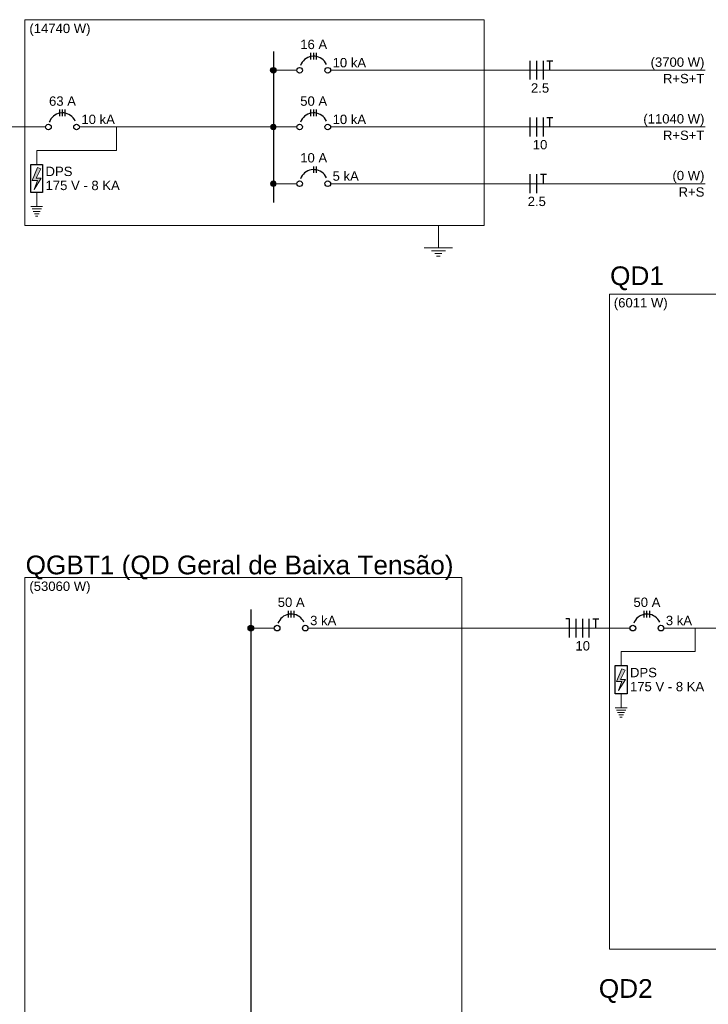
# Model space of a CAD drawing. Header units: millimetres. Extents: x 55082 to 85113, y -5867 to -946.
# Tile 56 of 77: x 69681 to 70232, y -3826 to -3038. Entities that reach past the tile are written whole.
import ezdxf

# ---------------------------------------------------------------- set-up
doc = ezdxf.new("R2010")
doc.units = ezdxf.units.MM
doc.header["$MEASUREMENT"] = 0
for name, color, linetype, lineweight in [('DI-Barramento', 6, 'Continuous', 30), ('DI-Disjuntor', 1, 'Continuous', 30), ('DI-Fios', 3, 'Continuous', 30), ('DI-Linhas do diagrama', 7, 'Continuous', 20), ('DI-Pontilhado', 7, 'Continuous', 20), ('DI-Textos do diagrama', 7, 'Continuous', 20), ('DI-Títulos', 3, 'Continuous', 5)]:
    doc.layers.add(name, color=color, linetype=linetype, lineweight=lineweight)
doc.styles.add('Arial', font='arial.ttf')

msp = doc.modelspace()

# ---------------------------------------------------------------- hatches: boundary and pattern name
at = {"layer": 'DI-Barramento', "linetype": 'Continuous'}
for points in [[(69886.28, -3078.99), (69886.27, -3078.8), (69886.25, -3078.6), (69886.21, -3078.41), (69886.15, -3078.22), (69886.07, -3078.04), (69885.98, -3077.87), (69885.88, -3077.7), (69885.76, -3077.55), (69885.62, -3077.4), (69885.48, -3077.27), (69885.32, -3077.15), (69885.16, -3077.05), (69884.98, -3076.95), (69884.8, -3076.88), (69884.61, -3076.82), (69884.42, -3076.78), (69884.23, -3076.75), (69884.03, -3076.74), (69883.84, -3076.75), (69883.64, -3076.78), (69883.45, -3076.82), (69883.26, -3076.88), (69883.08, -3076.95), (69882.91, -3077.05), (69882.74, -3077.15), (69882.59, -3077.27), (69882.44, -3077.4), (69882.31, -3077.55), (69882.19, -3077.7), (69882.08, -3077.87), (69881.99, -3078.04), (69881.92, -3078.22), (69881.86, -3078.41), (69881.82, -3078.6), (69881.79, -3078.8), (69881.78, -3078.99), (69881.79, -3079.19), (69881.82, -3079.38), (69881.86, -3079.58), (69881.92, -3079.76), (69881.99, -3079.95), (69882.08, -3080.12), (69882.19, -3080.28), (69882.31, -3080.44), (69882.44, -3080.59), (69882.59, -3080.72), (69882.74, -3080.84), (69882.91, -3080.94), (69883.08, -3081.03), (69883.26, -3081.11), (69883.45, -3081.17), (69883.64, -3081.21), (69883.84, -3081.24), (69884.03, -3081.24), (69884.23, -3081.24), (69884.42, -3081.21), (69884.61, -3081.17), (69884.8, -3081.11), (69884.98, -3081.03), (69885.16, -3080.94), (69885.32, -3080.84), (69885.48, -3080.72), (69885.62, -3080.59), (69885.76, -3080.44), (69885.88, -3080.28), (69885.98, -3080.12), (69886.07, -3079.95), (69886.15, -3079.76), (69886.21, -3079.58), (69886.25, -3079.38), (69886.27, -3079.19)], [(69868.28, -3525.43), (69868.27, -3525.24), (69868.25, -3525.04), (69868.21, -3524.85), (69868.15, -3524.66), (69868.07, -3524.48), (69867.98, -3524.31), (69867.88, -3524.14), (69867.76, -3523.99), (69867.62, -3523.84), (69867.48, -3523.71), (69867.32, -3523.59), (69867.16, -3523.48), (69866.98, -3523.39), (69866.8, -3523.32), (69866.61, -3523.26), (69866.42, -3523.22), (69866.23, -3523.19), (69866.03, -3523.18), (69865.84, -3523.19), (69865.64, -3523.22), (69865.45, -3523.26), (69865.26, -3523.32), (69865.08, -3523.39), (69864.91, -3523.48), (69864.74, -3523.59), (69864.59, -3523.71), (69864.44, -3523.84), (69864.31, -3523.99), (69864.19, -3524.14), (69864.08, -3524.31), (69863.99, -3524.48), (69863.92, -3524.66), (69863.86, -3524.85), (69863.82, -3525.04), (69863.79, -3525.24), (69863.78, -3525.43), (69863.79, -3525.63), (69863.82, -3525.82), (69863.86, -3526.01), (69863.92, -3526.2), (69863.99, -3526.38), (69864.08, -3526.56), (69864.19, -3526.72), (69864.31, -3526.88), (69864.44, -3527.02), (69864.59, -3527.16), (69864.74, -3527.27), (69864.91, -3527.38), (69865.08, -3527.47), (69865.26, -3527.55), (69865.45, -3527.6), (69865.64, -3527.65), (69865.84, -3527.67), (69866.03, -3527.68), (69866.23, -3527.67), (69866.42, -3527.65), (69866.61, -3527.6), (69866.8, -3527.55), (69866.98, -3527.47), (69867.16, -3527.38), (69867.32, -3527.27), (69867.48, -3527.16), (69867.62, -3527.02), (69867.76, -3526.88), (69867.88, -3526.72), (69867.98, -3526.56), (69868.07, -3526.38), (69868.15, -3526.2), (69868.21, -3526.01), (69868.25, -3525.82), (69868.27, -3525.63)]]:
    msp.add_hatch(color=256, dxfattribs=at).paths.add_polyline_path(points)
at = {"layer": 'DI-Textos do diagrama', "linetype": 'Continuous'}
for color, points in [(256, [(69886.28, -3124.37), (69886.27, -3124.17), (69886.25, -3123.98), (69886.21, -3123.79), (69886.15, -3123.6), (69886.07, -3123.42), (69885.98, -3123.24), (69885.88, -3123.08), (69885.76, -3122.92), (69885.62, -3122.78), (69885.48, -3122.65), (69885.32, -3122.53), (69885.16, -3122.42), (69884.98, -3122.33), (69884.8, -3122.25), (69884.61, -3122.2), (69884.42, -3122.15), (69884.23, -3122.13), (69884.03, -3122.12), (69883.84, -3122.13), (69883.64, -3122.15), (69883.45, -3122.2), (69883.26, -3122.25), (69883.08, -3122.33), (69882.91, -3122.42), (69882.74, -3122.53), (69882.59, -3122.65), (69882.44, -3122.78), (69882.31, -3122.92), (69882.19, -3123.08), (69882.08, -3123.24), (69881.99, -3123.42), (69881.92, -3123.6), (69881.86, -3123.79), (69881.82, -3123.98), (69881.79, -3124.17), (69881.78, -3124.37), (69881.79, -3124.57), (69881.82, -3124.76), (69881.86, -3124.95), (69881.92, -3125.14), (69881.99, -3125.32), (69882.08, -3125.49), (69882.19, -3125.66), (69882.31, -3125.82), (69882.44, -3125.96), (69882.59, -3126.09), (69882.74, -3126.21), (69882.91, -3126.32), (69883.08, -3126.41), (69883.26, -3126.48), (69883.45, -3126.54), (69883.64, -3126.58), (69883.84, -3126.61), (69884.03, -3126.62), (69884.23, -3126.61), (69884.42, -3126.58), (69884.61, -3126.54), (69884.8, -3126.48), (69884.98, -3126.41), (69885.16, -3126.32), (69885.32, -3126.21), (69885.48, -3126.09), (69885.62, -3125.96), (69885.76, -3125.82), (69885.88, -3125.66), (69885.98, -3125.49), (69886.07, -3125.32), (69886.15, -3125.14), (69886.21, -3124.95), (69886.25, -3124.76), (69886.27, -3124.57)]), (7, [(69697.84, -3157.97), (69694.09, -3165.39), (69698.22, -3165.39), (69692.59, -3174.39), (69695.22, -3167.19), (69690.91, -3167.19), (69695.22, -3156.84)]), (256, [(69886.28, -3169.74), (69886.27, -3169.55), (69886.25, -3169.35), (69886.21, -3169.16), (69886.15, -3168.97), (69886.07, -3168.79), (69885.98, -3168.62), (69885.88, -3168.45), (69885.76, -3168.3), (69885.62, -3168.15), (69885.48, -3168.02), (69885.32, -3167.9), (69885.16, -3167.8), (69884.98, -3167.71), (69884.8, -3167.63), (69884.61, -3167.57), (69884.42, -3167.53), (69884.23, -3167.5), (69884.03, -3167.49), (69883.84, -3167.5), (69883.64, -3167.53), (69883.45, -3167.57), (69883.26, -3167.63), (69883.08, -3167.71), (69882.91, -3167.8), (69882.74, -3167.9), (69882.59, -3168.02), (69882.44, -3168.15), (69882.31, -3168.3), (69882.19, -3168.45), (69882.08, -3168.62), (69881.99, -3168.79), (69881.92, -3168.97), (69881.86, -3169.16), (69881.82, -3169.35), (69881.79, -3169.55), (69881.78, -3169.74), (69881.79, -3169.94), (69881.82, -3170.13), (69881.86, -3170.33), (69881.92, -3170.51), (69881.99, -3170.7), (69882.08, -3170.87), (69882.19, -3171.03), (69882.31, -3171.19), (69882.44, -3171.34), (69882.59, -3171.47), (69882.74, -3171.59), (69882.91, -3171.69), (69883.08, -3171.78), (69883.26, -3171.86), (69883.45, -3171.92), (69883.64, -3171.96), (69883.84, -3171.99), (69884.03, -3171.99), (69884.23, -3171.99), (69884.42, -3171.96), (69884.61, -3171.92), (69884.8, -3171.86), (69884.98, -3171.78), (69885.16, -3171.69), (69885.32, -3171.59), (69885.48, -3171.47), (69885.62, -3171.34), (69885.76, -3171.19), (69885.88, -3171.03), (69885.98, -3170.87), (69886.07, -3170.7), (69886.15, -3170.51), (69886.21, -3170.33), (69886.25, -3170.13), (69886.27, -3169.94)]), (7, [(70165.47, -3559.03), (70161.72, -3566.46), (70165.84, -3566.46), (70160.22, -3575.46), (70162.84, -3568.26), (70158.53, -3568.26), (70162.84, -3557.91)])]:
    msp.add_hatch(color=color, dxfattribs=at).paths.add_polyline_path(points)

# ---------------------------------------------------------------- linework, layer by layer
at = {"layer": 'DI-Barramento'}
for p, q in [((69884.03, -3063.99), (69884.03, -3184.74)), ((69866.03, -3510.43), (69866.03, -5201.49))]:
    msp.add_line(p, q, dxfattribs=at)
for centre in [(69884.03, -3078.99), (69866.03, -3525.43)]:
    msp.add_circle(centre, 2.25, dxfattribs=at)
at = {"layer": 'DI-Disjuntor'}
for p, q in [((69914.03, -3070.37), (69914.03, -3065.12)), ((69916.28, -3070.37), (69916.28, -3065.12)), ((69918.53, -3070.37), (69918.53, -3065.12)), ((69713.03, -3115.74), (69713.03, -3110.49)), ((69715.28, -3115.74), (69715.28, -3110.49)), ((69717.53, -3115.74), (69717.53, -3110.49)), ((69914.03, -3115.74), (69914.03, -3110.49)), ((69916.28, -3115.74), (69916.28, -3110.49)), ((69918.53, -3115.74), (69918.53, -3110.49)), ((69689.97, -3154.37), (69699.34, -3154.37)), ((69689.97, -3176.87), (69689.97, -3154.37)), ((69699.34, -3154.37), (69699.34, -3176.87)), ((69916.28, -3161.12), (69916.28, -3155.87)), ((69918.53, -3161.12), (69918.53, -3155.87)), ((69699.34, -3176.87), (69689.97, -3176.87)), ((69896.03, -3516.81), (69896.03, -3511.56)), ((69898.28, -3516.81), (69898.28, -3511.56)), ((69900.53, -3516.81), (69900.53, -3511.56)), ((70180.66, -3516.81), (70180.66, -3511.56)), ((70182.91, -3516.81), (70182.91, -3511.56)), ((70185.16, -3516.81), (70185.16, -3511.56)), ((70157.59, -3555.43), (70166.97, -3555.43)), ((70157.59, -3577.93), (70157.59, -3555.43)), ((70166.97, -3555.43), (70166.97, -3577.93)), ((70166.97, -3577.93), (70157.59, -3577.93))]:
    msp.add_line(p, q, dxfattribs=at)
for points in [[(69926.48, -3074.24), (69925.77, -3072.95), (69924.9, -3071.76), (69923.88, -3070.7), (69922.73, -3069.78), (69921.48, -3069.02), (69920.13, -3068.42), (69918.72, -3068.01), (69917.26, -3067.79), (69915.79, -3067.75), (69914.33, -3067.92), (69912.9, -3068.26), (69911.53, -3068.8), (69910.24, -3069.51), (69909.05, -3070.38), (69907.99, -3071.39), (69907.07, -3072.54), (69906.3, -3073.8), (69905.71, -3075.15)], [(69725.48, -3119.61), (69724.77, -3118.32), (69723.9, -3117.14), (69722.88, -3116.07), (69721.73, -3115.15), (69720.48, -3114.39), (69719.13, -3113.8), (69717.72, -3113.39), (69716.26, -3113.16), (69714.79, -3113.13), (69713.33, -3113.29), (69711.9, -3113.64), (69710.53, -3114.17), (69709.24, -3114.88), (69708.05, -3115.75), (69706.99, -3116.77), (69706.07, -3117.92), (69705.3, -3119.17), (69704.71, -3120.52)], [(69926.48, -3119.61), (69925.77, -3118.32), (69924.9, -3117.14), (69923.88, -3116.07), (69922.73, -3115.15), (69921.48, -3114.39), (69920.13, -3113.8), (69918.72, -3113.39), (69917.26, -3113.16), (69915.79, -3113.13), (69914.33, -3113.29), (69912.9, -3113.64), (69911.53, -3114.17), (69910.24, -3114.88), (69909.05, -3115.75), (69907.99, -3116.77), (69907.07, -3117.92), (69906.3, -3119.17), (69905.71, -3120.52)], [(69926.48, -3164.99), (69925.77, -3163.7), (69924.9, -3162.51), (69923.88, -3161.45), (69922.73, -3160.53), (69921.48, -3159.77), (69920.13, -3159.17), (69918.72, -3158.76), (69917.26, -3158.54), (69915.79, -3158.5), (69914.33, -3158.67), (69912.9, -3159.01), (69911.53, -3159.55), (69910.24, -3160.26), (69909.05, -3161.13), (69907.99, -3162.14), (69907.07, -3163.29), (69906.3, -3164.55), (69905.71, -3165.9)], [(69908.48, -3520.68), (69907.77, -3519.39), (69906.9, -3518.2), (69905.88, -3517.14), (69904.73, -3516.22), (69903.48, -3515.45), (69902.13, -3514.86), (69900.72, -3514.45), (69899.26, -3514.22), (69897.79, -3514.19), (69896.33, -3514.35), (69894.9, -3514.7), (69893.53, -3515.24), (69892.24, -3515.94), (69891.05, -3516.81), (69889.99, -3517.83), (69889.07, -3518.98), (69888.3, -3520.24), (69887.71, -3521.58)], [(70193.1, -3520.68), (70192.39, -3519.39), (70191.52, -3518.2), (70190.51, -3517.14), (70189.36, -3516.22), (70188.1, -3515.45), (70186.75, -3514.86), (70185.34, -3514.45), (70183.89, -3514.22), (70182.42, -3514.19), (70180.95, -3514.35), (70179.52, -3514.7), (70178.15, -3515.24), (70176.86, -3515.94), (70175.68, -3516.81), (70174.61, -3517.83), (70173.69, -3518.98), (70172.93, -3520.24), (70172.34, -3521.58)]]:
    msp.add_lwpolyline(points, dxfattribs=at)
for centre in [(69905.03, -3078.99), (69927.53, -3078.99), (69704.03, -3124.37), (69726.53, -3124.37), (69905.03, -3124.37), (69927.53, -3124.37), (69905.03, -3169.74), (69927.53, -3169.74), (69887.03, -3525.43), (69909.53, -3525.43), (70171.66, -3525.43), (70194.16, -3525.43)]:
    msp.add_circle(centre, 2.25, dxfattribs=at)
at = {"layer": 'DI-Fios'}
for p, q in [((70089.53, -3086.49), (70089.53, -3071.49)), ((70094.78, -3086.49), (70094.78, -3071.49)), ((70100.03, -3086.49), (70100.03, -3071.49)), ((70102.88, -3071.49), (70107.68, -3071.49)), ((70105.28, -3078.99), (70105.28, -3071.49)), ((70089.53, -3131.87), (70089.53, -3116.87)), ((70094.78, -3131.87), (70094.78, -3116.87)), ((70100.03, -3131.87), (70100.03, -3116.87)), ((70102.88, -3116.87), (70107.68, -3116.87)), ((70105.28, -3124.37), (70105.28, -3116.87)), ((70089.53, -3177.24), (70089.53, -3162.24)), ((70094.78, -3177.24), (70094.78, -3162.24)), ((70097.63, -3162.24), (70102.43, -3162.24)), ((70100.03, -3169.74), (70100.03, -3162.24)), ((70121.03, -3517.93), (70118.03, -3517.93)), ((70121.03, -3532.93), (70121.03, -3517.93)), ((70126.28, -3532.93), (70126.28, -3517.93)), ((70131.53, -3532.93), (70131.53, -3517.93)), ((70136.78, -3532.93), (70136.78, -3517.93)), ((70139.63, -3517.93), (70144.43, -3517.93)), ((70142.03, -3525.43), (70142.03, -3517.93))]:
    msp.add_line(p, q, dxfattribs=at)
at = {"layer": 'DI-Linhas do diagrama'}
for p, q in [((69886.28, -3078.99), (69902.78, -3078.99)), ((69929.78, -3078.99), (70229.41, -3078.99)), ((69450.16, -3124.37), (69701.78, -3124.37)), ((69728.78, -3124.37), (69767.78, -3124.37)), ((69758.41, -3124.37), (69758.41, -3143.12)), ((69767.78, -3124.37), (69884.03, -3124.37)), ((69886.28, -3124.37), (69902.78, -3124.37)), ((69929.78, -3124.37), (70229.41, -3124.37)), ((69758.41, -3143.12), (69694.66, -3143.12)), ((69694.66, -3143.12), (69694.66, -3154.37)), ((69886.28, -3169.74), (69902.78, -3169.74)), ((69929.78, -3169.74), (70229.41, -3169.74)), ((69694.66, -3176.87), (69694.66, -3188.12)), ((69689.97, -3188.12), (69699.34, -3188.12)), ((69690.91, -3189.99), (69698.41, -3189.99)), ((69691.84, -3191.87), (69697.47, -3191.87)), ((69692.78, -3193.74), (69696.53, -3193.74)), ((69693.72, -3195.62), (69695.59, -3195.62)), ((69868.28, -3525.43), (69884.78, -3525.43)), ((69911.78, -3525.43), (70169.41, -3525.43)), ((70196.41, -3525.43), (70230.91, -3525.43)), ((70221.53, -3525.43), (70221.53, -3544.18)), ((70230.91, -3525.43), (70342.66, -3525.43)), ((70221.53, -3544.18), (70162.28, -3544.18)), ((70162.28, -3544.18), (70162.28, -3555.43)), ((70162.28, -3577.93), (70162.28, -3589.18)), ((70157.59, -3589.18), (70166.97, -3589.18)), ((70158.53, -3591.06), (70166.03, -3591.06)), ((70159.47, -3592.93), (70165.09, -3592.93)), ((70160.41, -3594.81), (70164.16, -3594.81)), ((70161.34, -3596.68), (70163.22, -3596.68))]:
    msp.add_line(p, q, dxfattribs=at)
for centre in [(69884.03, -3078.99), (69884.03, -3124.37), (69884.03, -3169.74), (69866.03, -3525.43)]:
    msp.add_circle(centre, 2.25, dxfattribs=at)
at = {"layer": 'DI-Pontilhado'}
for p, q in [((70052.78, -3038.49), (69685.28, -3038.49)), ((69685.28, -3038.49), (69685.28, -3203.12)), ((70052.78, -3203.12), (70052.78, -3038.49)), ((69685.28, -3203.12), (70052.78, -3203.12)), ((70515.91, -3258.06), (70152.91, -3258.06)), ((70152.91, -3258.06), (70152.91, -3782.31)), ((70034.78, -3484.93), (69685.28, -3484.93)), ((69685.28, -3484.93), (69685.28, -5216.49)), ((70034.78, -5216.49), (70034.78, -3484.93)), ((70152.91, -3782.31), (70515.91, -3782.31))]:
    msp.add_line(p, q, dxfattribs=at)
at = {"layer": 'DI-Textos do diagrama'}
for p, q in [((70016.03, -3203.12), (70016.03, -3221.12)), ((70004.78, -3221.12), (70027.28, -3221.12)), ((70010.41, -3223.37), (70021.66, -3223.37)), ((70013.22, -3225.62), (70018.84, -3225.62)), ((70014.63, -3227.87), (70017.44, -3227.87))]:
    msp.add_line(p, q, dxfattribs=at)
for points in [[(69697.84, -3157.97), (69694.09, -3165.39), (69698.22, -3165.39), (69692.59, -3174.39), (69695.22, -3167.19), (69690.91, -3167.19), (69695.22, -3156.84), (69697.84, -3157.97)], [(70165.47, -3559.03), (70161.72, -3566.46), (70165.84, -3566.46), (70160.22, -3575.46), (70162.84, -3568.26), (70158.53, -3568.26), (70162.84, -3557.91), (70165.47, -3559.03)]]:
    msp.add_lwpolyline(points, dxfattribs=at)
for centre in [(69884.03, -3124.37), (69884.03, -3169.74)]:
    msp.add_circle(centre, 2.25, dxfattribs=at)

# ---------------------------------------------------------------- texts
at = {"layer": 'DI-Linhas do diagrama', "char_height": 7.5, "attachment_point": 7, "line_spacing_factor": 0.6, "style": 'Arial'}
for s, insert, width in [('DPS', (69701.72, -3163.74), 43.1021), ('175 V - 8 KA', (69701.72, -3174.99), 118.7995), ('DPS', (70169.34, -3564.81), 43.1021), ('175 V - 8 KA', (70169.34, -3576.06), 118.7995)]:
    msp.add_mtext(s, dxfattribs=dict(at, insert=insert, width=width))
at = {"layer": 'DI-Textos do diagrama', "char_height": 7.5, "line_spacing_factor": 0.6, "style": 'Arial'}
for s, insert, width, attachment_point in [('(14740 W)', (69688.78, -3051.47), 97.7973, 7), ('16 A', (69916.28, -3062.12), 43.1021, 8), ('10 kA', (69931.41, -3076.74), 53.5861, 7), ('(3700 W)', (70228.91, -3078.47), 86.1471, 9), ('R+S+T', (70228.91, -3089.49), 66.391, 9), ('2.5', (70097.41, -3096.99), 29.1197, 8), ('63 A', (69715.28, -3107.49), 43.1021, 8), ('50 A', (69916.28, -3107.49), 43.1021, 8), ('10 kA', (69730.41, -3122.12), 53.5861, 7), ('10 kA', (69931.41, -3122.12), 53.5861, 7), ('(11040 W)', (70228.91, -3123.84), 97.7973, 9), ('R+S+T', (70228.91, -3134.87), 66.391, 9), ('10', (70097.41, -3142.37), 23.3003, 8), ('10 A', (69916.28, -3152.87), 43.1021, 8), ('5 kA', (69931.41, -3167.49), 41.936, 7), ('(0 W)', (70228.91, -3169.22), 51.1966, 9), ('R+S', (70228.91, -3180.24), 41.3529, 9), ('2.5', (70094.78, -3187.74), 29.1197, 8), ('(6011 W)', (70156.41, -3271.03), 86.1471, 7), ('(53060 W)', (69688.78, -3497.91), 97.7973, 7), ('50 A', (69898.28, -3508.56), 43.1021, 8), ('50 A', (70182.91, -3508.56), 43.1021, 8), ('3 kA', (69913.41, -3523.18), 41.936, 7), ('3 kA', (70198.03, -3523.18), 41.936, 7), ('10', (70131.53, -3543.43), 23.3003, 8)]:
    msp.add_mtext(s, dxfattribs=dict(at, insert=insert, width=width, attachment_point=attachment_point))
at = {"layer": 'DI-Títulos', "char_height": 15, "attachment_point": 7, "line_spacing_factor": 0.6, "style": 'Arial'}
for s, insert, width in [('QD1', (70153.41, -3255.06), 86.1814), ('QGBT1 (QD Geral de Baixa Tensão)', (69685.78, -3486.88), 684.7409), ('QD2', (70144.41, -3825.43), 86.1814)]:
    msp.add_mtext(s, dxfattribs=dict(at, insert=insert, width=width))

doc.saveas('drawing.dxf')
